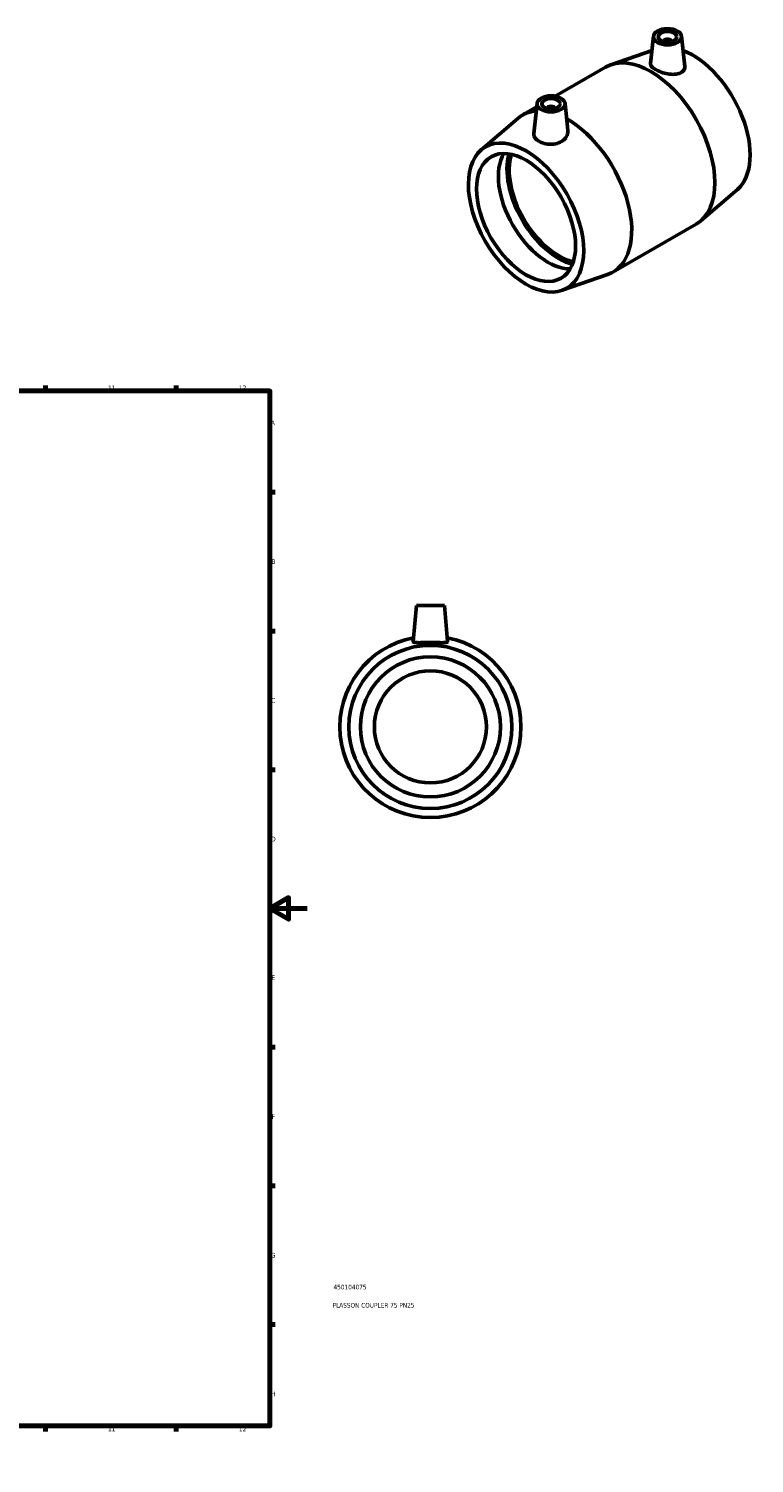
# Model space of a CAD drawing. Header units: millimetres. Extents: x -78 to 1080, y 0 to 1015.
# Tile 4 of 4: x 692 to 1080, y 0 to 768. Entities that reach past the tile are written whole.
import ezdxf

# ---------------------------------------------------------------- set-up
doc = ezdxf.new("R2010")
doc.units = ezdxf.units.MM
for name, color, linetype, lineweight in [('Border (ISO)', 7, 'Continuous', 70), ('Title (ISO)', 7, 'Continuous', 50), ('Visible (ISO)', 7, 'Continuous', 50)]:
    doc.layers.add(name, color=color, linetype=linetype, lineweight=lineweight)
doc.styles.add('Note Text (ISO)', font='tahoma.ttf')

# ---------------------------------------------------------------- blocks, each defined once
blk = doc.blocks.new('Borders Default Border')
at = {"layer": 'Border (ISO)'}
for p, q in [((70.08, 574), (70.08, 576.9)), ((140.17, 574), (140.17, 576.9)), ((210.25, 574), (210.25, 576.9)), ((280.33, 574), (280.33, 576.9)), ((350.42, 574), (350.42, 576.9)), ((490.58, 574), (490.58, 576.9)), ((560.67, 574), (560.67, 576.9)), ((630.75, 574), (630.75, 576.9)), ((700.83, 574), (700.83, 576.9)), ((770.92, 574), (770.92, 576.9)), ((20, 519.75), (17.1, 519.75)), ((821, 519.75), (823.9, 519.75)), ((20, 445.5), (17.1, 445.5)), ((821, 445.5), (823.9, 445.5)), ((20, 371.25), (17.1, 371.25)), ((821, 371.25), (823.9, 371.25)), ((20, 222.75), (17.1, 222.75)), ((821, 222.75), (823.9, 222.75)), ((20, 148.5), (17.1, 148.5)), ((821, 148.5), (823.9, 148.5)), ((20, 74.25), (17.1, 74.25)), ((821, 74.25), (823.9, 74.25)), ((70.08, 20), (70.08, 17.1)), ((140.17, 20), (140.17, 17.1)), ((210.25, 20), (210.25, 17.1)), ((280.33, 20), (280.33, 17.1)), ((350.42, 20), (350.42, 17.1)), ((490.58, 20), (490.58, 17.1)), ((560.67, 20), (560.67, 17.1)), ((630.75, 20), (630.75, 17.1)), ((700.83, 20), (700.83, 17.1)), ((770.92, 20), (770.92, 17.1))]:
    blk.add_line(p, q, dxfattribs=at)
at = {"layer": 'Border (ISO)', "flags": 128}
for points in [[(420.5, 594), (420.5, 574), (414.73, 584), (426.27, 584), (420.5, 574)], [(20, 20), (20, 574), (821, 574), (821, 20), (20, 20)], [(0, 297), (20, 297), (10, 302.77), (10, 291.23), (20, 297)], [(841, 297), (821, 297), (831, 302.77), (831, 291.23), (821, 297)], [(420.5, 0), (420.5, 20), (414.73, 10), (426.27, 10), (420.5, 20)]]:
    blk.add_lwpolyline(points, dxfattribs=at)
at = {"layer": 'Border (ISO)', "color": 232, "true_color": 0xca0064, "char_height": 2.5, "attachment_point": 7, "style": 'Note Text (ISO)'}
for s, insert in [('1', (34.48, 574.4)), ('2', (104.37, 574.4)), ('3', (174.43, 574.35)), ('4', (244.42, 574.4)), ('5', (314.64, 574.35)), ('6', (384.66, 574.35)), ('7', (454.77, 574.4)), ('8', (524.81, 574.34)), ('9', (594.88, 574.35)), ('10', (664.29, 574.35)), ('11', (734.37, 574.4)), ('12', (804.46, 574.4)), ('A', (17.29, 555.62)), ('A', (821.59, 555.62)), ('B', (17.59, 481.37)), ('B', (821.89, 481.37)), ('C', (17.43, 407.08)), ('C', (821.73, 407.08)), ('D', (17.43, 332.88)), ('D', (821.73, 332.88)), ('E', (17.64, 258.63)), ('E', (821.94, 258.63)), ('F', (17.7, 184.38)), ('F', (822, 184.38)), ('G', (17.31, 110.08)), ('G', (821.61, 110.08)), ('H', (17.44, 35.88)), ('H', (821.74, 35.88)), ('1', (34.48, 17.1)), ('2', (104.37, 17.1)), ('3', (174.43, 17.05)), ('4', (244.42, 17.1)), ('5', (314.64, 17.05)), ('6', (384.66, 17.05)), ('7', (454.77, 17.1)), ('8', (524.81, 17.04)), ('9', (594.88, 17.05)), ('10', (664.29, 17.05)), ('11', (734.37, 17.1)), ('12', (804.46, 17.1))]:
    blk.add_mtext(s, dxfattribs=dict(at, insert=insert))
blk = doc.blocks.new('Title Blocks ISO')
at = {"layer": 'Title (ISO)', "color": 232, "true_color": 0xca0064, "style": 'Note Text (ISO)'}
for tag, p in [('PART_NUMBER_001', (34.09, 73.09)), ('DESCRIPTION_001', (33.58, 63.35))]:
    blk.add_attdef(tag, p, '', height=2.5, dxfattribs=at)

msp = doc.modelspace()

# ---------------------------------------------------------------- linework, layer by layer
at = {"layer": 'Visible (ISO)'}
for p, q in [((1026.424, 763.844), (1024.852, 749.18)), ((1031.909, 760.939), (1031.909, 761.125)), ((1035.909, 760.939), (1035.909, 761.125)), ((1041.395, 763.844), (1043.135, 747.62)), ((1025.612, 756.274), (1003.592, 748.611)), ((973.79, 731.783), (1000.797, 747.336)), ((956.249, 721.682), (963.857, 726.063)), ((964.057, 727.929), (962.318, 711.713)), ((969.543, 725.21), (969.543, 725.024)), ((973.543, 725.21), (973.543, 725.024)), ((979.028, 727.929), (980.581, 713.453)), ((934.14, 703.053), (953.743, 719.905)), ((1071.312, 681.906), (1051.709, 665.054)), ((1004.655, 637.624), (1049.203, 663.277)), ((977.446, 627.852), (1001.86, 636.348)), ((899.464, 459.177), (897.77, 439.821)), ((899.464, 459.177), (914.464, 459.177)), ((914.464, 459.177), (916.157, 439.821))]:
    msp.add_line(p, q, dxfattribs=at)
for radius in [43.65, 37.5, 30]:
    msp.add_circle((906.964, 394.177), radius, dxfattribs=at)
msp.add_arc((906.964, 394.177), 48.5, 100.715293, 79.284707, dxfattribs=at)
for centre, major_axis, ratio in [((1033.909, 763.577), (7.5, 0), 0.5758617), ((1033.909, 763.577), (5, 0), 0.5758617), ((971.543, 727.663), (7.5, 0), 0.5758617), ((971.543, 727.663), (5, 0), 0.5758617), ((958.178, 666.826), (21.783, -37.826), 0.5780931), ((958.178, 666.826), (18.714, -32.497), 0.5780931)]:
    msp.add_ellipse(centre, major_axis=major_axis, ratio=ratio, dxfattribs=at)
for centre, major_axis, ratio, start_param, end_param in [((1033.909, 761.125), (-2, 0), 0.5758617, 2.9729035, 6.4518745), ((1047.274, 718.133), (21.783, -37.826), 0.5780931, 0.1092998, 2.5229606), ((1025, 705.306), (-24.203, 42.029), 0.5780931, 3.1415927, 6.2831853), ((980.452, 679.653), (-24.203, 42.029), 0.5780931, 6.0126015, 6.3924851), ((971.543, 725.21), (-2, 0), 0.5758617, 2.9729035, 6.4518745), ((980.452, 679.653), (24.203, -42.029), 0.5780931, 6.1738855, 8.6568076), ((969.869, 673.559), (18.714, -32.497), 0.5780931, 3.4580002, 5.9667778), ((975.715, 676.925), (-19.591, 34.02), 0.5780931, 0.5177363, 2.6238564), ((975.715, 676.925), (-18.714, 32.497), 0.5780931, 0.4855916, 2.6560011)]:
    msp.add_ellipse(centre, major_axis=major_axis, ratio=ratio, start_param=start_param, end_param=end_param, dxfattribs=at)
for points, knots in [([(1040.692, 744.123), (1039.875, 743.77), (1038.832, 743.54), (1036.538, 743.407), (1035.287, 743.501), (1032.956, 743.893), (1031.72, 744.212), (1029.433, 745.013), (1028.383, 745.493), (1026.719, 746.451), (1026.005, 746.987), (1025.065, 748.044), (1024.839, 748.567), (1024.844, 749.083), (1024.846, 749.132), (1024.852, 749.18)], [0, 0, 0, 0, 0.3614214, 0.3614214, 0.7228429, 0.7228429, 1.0757147, 1.0757147, 1.4285865, 1.4285865, 1.7814583, 1.7814583, 2.1343302, 2.1343302, 2.1710446, 2.1710446, 2.1710446, 2.1710446]), ([(1043.134, 747.62), (1043.143, 747.545), (1043.148, 747.47), (1043.172, 746.752), (1042.973, 746.082), (1042.115, 744.931), (1041.455, 744.452), (1040.692, 744.123)], [4.85105518, 4.85105518, 4.85105518, 4.85105518, 4.88993494, 4.88993494, 5.22791732, 5.22791732, 5.56589969, 5.56589969, 5.56589969, 5.56589969]), ([(977.757, 707.881), (976.946, 707.304), (975.925, 706.815), (973.697, 706.189), (972.491, 706.05), (970.234, 706.064), (969.031, 706.219), (966.819, 706.789), (965.81, 707.202), (964.211, 708.123), (963.512, 708.694), (962.568, 709.941), (962.323, 710.62), (962.297, 711.418), (962.303, 711.564), (962.319, 711.713)], [0, 0, 0, 0, 0.3379824, 0.3379824, 0.6759647, 0.6759647, 1.015164, 1.015164, 1.3543633, 1.3543633, 1.6935626, 1.6935626, 2.0327619, 2.0327619, 2.1065787, 2.1065787, 2.1065787, 2.1065787]), ([(980.579, 713.453), (980.6, 713.265), (980.61, 713.077), (980.605, 712.012), (980.36, 711.056), (979.37, 709.298), (978.625, 708.498), (977.757, 707.881)], [4.76688276, 4.76688276, 4.76688276, 4.76688276, 4.84305681, 4.84305681, 5.20447825, 5.20447825, 5.56589969, 5.56589969, 5.56589969, 5.56589969]), ([(916.154, 439.758), (916.12, 439.59), (915.865, 439.457), (914.896, 439.295), (914.183, 439.265), (912.558, 439.252), (911.534, 439.27), (909.303, 439.302), (908.094, 439.315), (905.833, 439.315), (904.625, 439.302), (902.393, 439.27), (901.37, 439.252), (899.744, 439.265), (899.031, 439.295), (898.063, 439.457), (897.807, 439.59), (897.77, 439.778), (897.769, 439.799), (897.771, 439.821)], [0, 0, 0, 0, 0.3379824, 0.3379824, 0.6759647, 0.6759647, 1.015164, 1.015164, 1.3543633, 1.3543633, 1.6935626, 1.6935626, 2.0327619, 2.0327619, 2.3707443, 2.3707443, 2.7087266, 2.7087266, 2.7490565, 2.7490565, 2.7490565, 2.7490565])]:
    msp.add_open_spline(points, degree=3, knots=knots, dxfattribs=at)
msp.add_open_spline([(916.157, 439.821), (916.159, 439.799), (916.158, 439.778), (916.154, 439.758)], degree=3, dxfattribs=at)

# ---------------------------------------------------------------- block references
msp.add_blockref('Borders Default Border', (0, 0))
msp.add_blockref('Title Blocks ISO', (821, 20)).add_auto_attribs({'PART_NUMBER_001': '450104075', 'DESCRIPTION_001': 'PLASSON COUPLER 75 PN25'})

doc.saveas('drawing.dxf')
